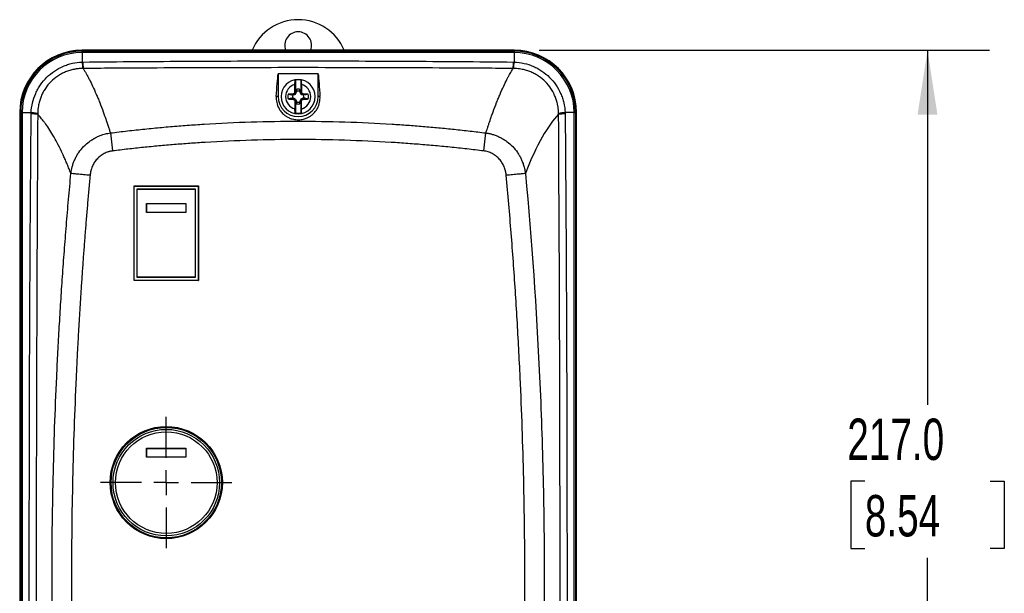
# Model space of a CAD drawing. Header units: millimetres. Extents: x 25 to 1092, y 25 to 838.
# Tile 5 of 46: x 157 to 359, y 360 to 478. Entities that reach past the tile are written whole.
import ezdxf

# ---------------------------------------------------------------- set-up
doc = ezdxf.new("R2010")
doc.units = ezdxf.units.MM
doc.header["$LTSCALE"] = 4
doc.linetypes.add('CENTERX2', pattern=[20.32, 12.7, -2.54, 2.54, -2.54])
doc.layers.add('CENTER', color=40, linetype='CENTERX2')
doc.layers.add('DIMENSIONS', color=140, linetype='Continuous', lineweight=25)
doc.styles.add('SLDTEXTSTYLE0', font='TXT', dxfattribs={"width": 0.7})
doc.dimstyles.new('SLDDIMSTYLE0', dxfattribs={"dimtxt": 8.632031, "dimasz": 13.208, "dimexe": 0, "dimexo": 0.0625, "dimgap": 2.158008, "dimtad": 0, "dimtih": 1, "dimtoh": 1, "dimrnd": 1e-09, "dimzin": 4, "dimdsep": 46, "dimtxsty": 'SLDTEXTSTYLE0', "dimsah": 1, "dimcen": 0.09, "dimadec": 0, "dimazin": 1, "dimtfac": 1, "dimtofl": 0, "dimtmove": 0, "dimatfit": 3, "dimfxl": 0, "dimfrac": 2, "dimtolj": 1, "dimtzin": 12, "dimarcsym": 0})

# ---------------------------------------------------------------- blocks, each defined once
blk = doc.blocks.new('_D')
at = {"layer": 'DIMENSIONS'}
for p, q in [((263.34, 471.64), (355.55, 471.64)), ((342.85, 471.64), (342.85, 399.06)), ((330.02, 383.41), (327.12, 383.41)), ((327.12, 383.41), (327.12, 369.69)), ((355.67, 383.41), (358.57, 383.41)), ((358.57, 383.41), (358.57, 369.69)), ((327.12, 369.69), (330.02, 369.69)), ((358.57, 369.69), (355.67, 369.69)), ((342.85, 254.64), (342.85, 367.75)), ((263.34, 254.64), (355.55, 254.64))]:
    blk.add_line(p, q, dxfattribs=at)
for points in [[(342.85, 471.64), (340.81, 458.44), (344.88, 458.44)], [(342.85, 254.64), (344.88, 267.85), (340.81, 267.85)]]:
    blk.add_solid(points, dxfattribs=at)
at = {"layer": 'DIMENSIONS', "char_height": 8.467, "attachment_point": 1, "style": 'SLDTEXTSTYLE0'}
for s, insert in [('217.0', (326.43, 396.25)), ('8.54', (330.02, 380.6))]:
    blk.add_mtext(s, dxfattribs=dict(at, insert=insert))
blk = doc.blocks.new('SW_CENTERMARKSYMBOL_1')
at = {"layer": 'CENTER', "color": 0}
for p, q in [((0, 5.08), (0, 13.44)), ((0, 0), (0, 2.54)), ((-5.08, 0), (-13.44, 0)), ((0, 0), (-2.54, 0)), ((0, 0), (2.54, 0)), ((0, 0), (0, -2.54)), ((5.08, 0), (13.44, 0)), ((0, -5.08), (0, -13.44))]:
    blk.add_line(p, q, dxfattribs=at)

msp = doc.modelspace()

# ---------------------------------------------------------------- linework, layer by layer
for p, q in [((258.259, 471.644), (169.759, 471.644)), ((169.787, 471.648), (169.787, 471.446)), ((258.23, 471.648), (169.787, 471.648)), ((169.787, 471.161), (169.787, 471.446)), ((258.23, 471.446), (169.787, 471.446)), ((169.787, 471.161), (169.787, 469.219)), ((258.23, 471.161), (169.787, 471.161)), ((258.23, 471.648), (258.23, 471.446)), ((258.23, 471.446), (258.23, 471.161)), ((258.23, 471.161), (258.23, 469.219)), ((169.787, 469.219), (169.913, 469.221)), ((169.994, 467.911), (169.932, 467.91)), ((258.086, 467.91), (258.024, 467.911)), ((258.104, 469.221), (258.23, 469.219)), ((209.924, 466.805), (209.924, 462.144)), ((218.093, 462.144), (218.093, 466.805)), ((213.442, 465.581), (213.442, 462.819)), ((213.64, 463.618), (213.633, 463.229)), ((214.384, 463.229), (214.378, 463.618)), ((214.575, 465.581), (214.575, 462.819)), ((209.924, 462.144), (209.535, 462.144)), ((212.942, 462.443), (212.893, 462.653)), ((212.942, 461.846), (212.893, 461.635)), ((213.481, 462.672), (213.305, 462.848)), ((213.481, 461.616), (213.305, 461.44)), ((213.442, 462.819), (213.313, 462.865)), ((213.633, 463.229), (213.442, 462.819)), ((213.71, 463.211), (213.633, 463.229)), ((214.384, 463.229), (214.307, 463.211)), ((214.575, 462.819), (214.384, 463.229)), ((214.713, 462.848), (214.537, 462.672)), ((214.713, 461.44), (214.537, 461.616)), ((214.705, 462.865), (214.575, 462.819)), ((215.124, 462.653), (215.076, 462.443)), ((215.124, 461.635), (215.076, 461.846)), ((218.482, 462.144), (218.093, 462.144)), ((213.313, 461.423), (213.442, 461.469)), ((213.442, 461.469), (213.442, 458.707)), ((213.442, 461.469), (213.633, 461.06)), ((213.71, 461.077), (213.633, 461.06)), ((213.633, 461.06), (213.64, 460.671)), ((214.307, 461.077), (214.384, 461.06)), ((214.378, 460.671), (214.384, 461.06)), ((214.384, 461.06), (214.575, 461.469)), ((214.575, 461.469), (214.575, 458.707)), ((214.575, 461.469), (214.705, 461.423)), ((157.005, 458.866), (157.207, 458.866)), ((157.005, 458.866), (157.005, 267.423)), ((157.009, 458.894), (157.009, 267.394)), ((157.207, 458.866), (157.492, 458.866)), ((157.207, 458.866), (157.207, 267.423)), ((157.492, 458.866), (159.351, 458.866)), ((157.492, 458.866), (157.492, 267.423)), ((270.526, 458.866), (268.666, 458.866)), ((270.526, 267.423), (270.526, 458.866)), ((270.526, 458.866), (270.81, 458.866)), ((270.81, 458.866), (270.81, 267.423)), ((271.012, 458.866), (270.81, 458.866)), ((271.009, 267.394), (271.009, 458.894)), ((271.012, 267.423), (271.012, 458.866)), ((175.568, 454.71), (176.021, 451.031)), ((251.997, 451.031), (252.45, 454.71)), ((180.441, 424.527), (180.441, 443.862)), ((180.441, 443.862), (193.576, 443.862)), ((180.441, 443.862), (180.459, 443.844)), ((180.459, 424.544), (180.459, 443.844)), ((180.459, 443.844), (193.559, 443.844)), ((193.576, 443.862), (193.559, 443.844)), ((193.559, 443.844), (193.559, 424.544)), ((193.576, 443.862), (193.576, 424.527)), ((181.059, 443.244), (181.076, 443.227)), ((181.059, 425.144), (181.059, 443.244)), ((181.059, 443.244), (192.959, 443.244)), ((181.076, 425.162), (181.076, 443.227)), ((181.076, 443.227), (192.941, 443.227)), ((192.941, 443.227), (192.959, 443.244)), ((192.941, 443.227), (192.941, 425.162)), ((192.959, 443.244), (192.959, 425.144)), ((182.991, 440.262), (191.026, 440.262)), ((182.991, 438.427), (182.991, 440.262)), ((182.991, 440.262), (183.004, 440.249)), ((183.004, 440.249), (191.014, 440.249)), ((183.004, 438.439), (183.004, 440.249)), ((191.026, 440.262), (191.014, 440.249)), ((191.014, 440.249), (191.014, 438.439)), ((191.026, 440.262), (191.026, 438.427)), ((183.004, 438.439), (182.991, 438.427)), ((191.026, 438.427), (182.991, 438.427)), ((191.014, 438.439), (183.004, 438.439)), ((191.026, 438.427), (191.014, 438.439)), ((180.441, 424.527), (180.459, 424.544)), ((193.576, 424.527), (180.441, 424.527)), ((193.559, 424.544), (180.459, 424.544)), ((181.059, 425.144), (181.076, 425.162)), ((192.959, 425.144), (181.059, 425.144)), ((192.941, 425.162), (181.076, 425.162)), ((192.959, 425.144), (192.941, 425.162)), ((193.559, 424.544), (193.576, 424.527)), ((182.991, 390.162), (191.026, 390.162)), ((182.991, 388.327), (182.991, 390.162)), ((182.991, 390.162), (183.005, 390.148)), ((183.005, 388.341), (183.005, 390.148)), ((183.005, 390.148), (191.012, 390.148)), ((191.026, 390.162), (191.012, 390.148)), ((191.012, 390.148), (191.012, 388.341)), ((191.026, 390.162), (191.026, 388.327)), ((183.005, 388.341), (182.991, 388.327)), ((191.026, 388.327), (182.991, 388.327)), ((191.012, 388.341), (183.005, 388.341)), ((191.026, 388.327), (191.012, 388.341))]:
    msp.add_line(p, q)
for radius in [11.482, 11.3, 10.9, 10.4]:
    msp.add_circle((187.009, 383.144), radius)
for centre, radius, start, end in [((214.009, 472.644), 2.75, 90, 201.25038), ((214.009, 472.644), 2.75, 338.74962, 90), ((169.787, 458.866), 12.782, 90, 180), ((169.759, 458.894), 12.75, 90, 180), ((169.787, 458.866), 12.58, 90, 180), ((169.787, 458.866), 12.296, 90, 180), ((258.23, 458.866), 12.782, 0, 90), ((258.23, 458.866), 12.58, 360, 90), ((258.23, 458.866), 12.296, 0, 90), ((258.259, 458.894), 12.75, 360, 90), ((181.155, 469.812), 11.383, 182.98799, 189.61841), ((190.028, 469.802), 20.123, 181.65432, 185.39337), ((237.99, 469.802), 20.123, 354.60663, 358.34568), ((246.862, 469.812), 11.383, 350.38159, 357.01201), ((214.009, 462.144), 3.5, 90, 270), ((214.009, 462.144), 3.5, 270, 90), ((214.009, 462.144), 2.571, 104.99994, 255.00006), ((214.009, 462.144), 1.519, 75.9498, 104.0502), ((214.009, 462.144), 2.571, 284.99994, 75.00006), ((214.009, 462.144), 4.084, 180, 0), ((214.009, 462.144), 2.1, 166.89507, 193.10493), ((214.009, 462.144), 1.145, 164.82876, 195.17124), ((214.009, 462.144), 1.145, 74.82876, 105.17124), ((214.009, 462.144), 1.145, 344.82876, 15.17124), ((214.009, 462.144), 2.1, 346.89507, 13.10493), ((214.009, 462.144), 1.519, 255.9498, 284.0502), ((214.009, 462.144), 1.145, 254.82876, 285.17124), ((158.892, 435.698), 22.905, 85.48945, 88.86122), ((269.15, 451.054), 7.827, 93.54779, 103.49128), ((269.126, 435.698), 22.905, 91.13878, 94.51055)]:
    msp.add_arc(centre, radius, start, end)
msp.add_ellipse((214.009, 467.665), major_axis=(0, 10.225), ratio=0.9999983, start_param=5.1124642, end_param=7.4539065)
for points, knots in [([(159.351, 458.866), (159.384, 459.548), (159.478, 460.221), (159.791, 461.546), (160.006, 462.183), (160.412, 463.103), (160.562, 463.403), (160.89, 463.991), (161.07, 464.281), (161.643, 465.113), (162.071, 465.626), (163.022, 466.569), (163.55, 467.002), (164.661, 467.751), (165.247, 468.072), (166.174, 468.471), (166.493, 468.591), (167.134, 468.799), (167.458, 468.888), (168.44, 469.108), (169.107, 469.195), (169.787, 469.219)], [0, 0, 0, 0, 0.125, 0.125, 0.25, 0.25, 0.3125, 0.3125, 0.375, 0.375, 0.5, 0.5, 0.625, 0.625, 0.75, 0.75, 0.8125, 0.8125, 0.875, 0.875, 1, 1, 1, 1]), ([(169.932, 467.91), (169.826, 467.909), (169.617, 467.905), (169.306, 467.887), (169.002, 467.861), (168.705, 467.825), (168.416, 467.781), (167.923, 467.69), (167.243, 467.519), (166.386, 467.212), (165.572, 466.827), (164.535, 466.206), (163.364, 465.245), (162.405, 464.071), (161.787, 463.033), (161.402, 462.218), (161.095, 461.361), (160.899, 460.59), (160.781, 459.898), (160.713, 459.294), (160.7, 458.878), (160.693, 458.665)], [0, 0, 0, 0, 0.0218746, 0.043367, 0.0644483, 0.0850908, 0.1052679, 0.1249545, 0.1887203, 0.2501997, 0.3130412, 0.3746801, 0.4998133, 0.6241842, 0.6860009, 0.7493704, 0.8103925, 0.8742216, 0.913757, 0.9557672, 1, 1, 1, 1]), ([(169.913, 469.221), (177.261, 469.302), (184.61, 469.36), (199.309, 469.437), (206.659, 469.456), (221.359, 469.456), (228.708, 469.437), (243.407, 469.36), (250.756, 469.302), (258.104, 469.221)], [0, 0, 0, 0, 0.25, 0.25, 0.5, 0.5, 0.75, 0.75, 1, 1, 1, 1]), ([(258.024, 467.911), (256.087, 467.924), (252.419, 467.949), (245.084, 467.992), (232.349, 468.053), (214.009, 468.089), (195.669, 468.053), (182.934, 467.992), (175.598, 467.949), (171.931, 467.924), (169.994, 467.911)], [0, 0, 0, 0, 0.0659996, 0.1250001, 0.25, 0.4999999, 0.7499998, 0.8749998, 0.9340004, 1, 1, 1, 1]), ([(169.994, 467.911), (170.042, 467.833), (170.14, 467.678), (170.29, 467.43), (170.444, 467.168), (170.603, 466.892), (170.766, 466.6), (170.933, 466.293), (171.105, 465.969), (171.435, 465.334), (171.951, 464.281), (172.534, 462.987), (173.021, 461.831), (173.501, 460.646), (173.965, 459.431), (174.45, 458.084), (174.789, 457.107), (175.113, 456.135), (175.355, 455.387), (175.502, 454.92), (175.568, 454.71)], [0, 0, 0, 0, 0.0295652, 0.0596132, 0.0901442, 0.1211582, 0.1526556, 0.1846364, 0.2171008, 0.250049, 0.3692854, 0.500098, 0.5603037, 0.6251338, 0.7501176, 0.7995231, 0.8750418, 0.9242645, 0.9659187, 1, 1, 1, 1]), ([(252.45, 454.71), (252.498, 454.864), (252.602, 455.197), (252.772, 455.725), (252.966, 456.32), (253.251, 457.172), (253.568, 458.085), (254.054, 459.433), (254.517, 460.648), (254.997, 461.833), (255.484, 462.988), (256.066, 464.282), (256.619, 465.407), (257.015, 466.166), (257.284, 466.661), (257.541, 467.115), (257.788, 467.532), (257.946, 467.786), (258.024, 467.911)], [0, 0, 0, 0, 0.024854, 0.0539712, 0.0873501, 0.1249886, 0.2005512, 0.2500017, 0.3749934, 0.4397994, 0.4999859, 0.6307658, 0.7499761, 0.8024554, 0.8536968, 0.9037009, 0.9524684, 1, 1, 1, 1]), ([(267.324, 458.665), (267.322, 458.772), (267.318, 458.984), (267.298, 459.298), (267.269, 459.603), (267.232, 459.898), (267.188, 460.184), (267.096, 460.674), (266.925, 461.352), (266.619, 462.21), (266.236, 463.023), (265.619, 464.062), (264.663, 465.236), (263.492, 466.2), (262.456, 466.822), (261.64, 467.208), (260.784, 467.516), (260.01, 467.712), (259.315, 467.829), (258.71, 467.894), (258.297, 467.905), (258.086, 467.91)], [0, 0, 0, 0, 0.0222264, 0.04393615, 0.06509576, 0.08567335, 0.10563879, 0.12496375, 0.18899674, 0.25020367, 0.31321624, 0.37469333, 0.49982853, 0.62416723, 0.68616617, 0.74938274, 0.810646, 0.87417996, 0.91430908, 0.95632284, 1, 1, 1, 1]), ([(258.23, 469.219), (258.911, 469.195), (259.584, 469.107), (260.908, 468.809), (261.545, 468.601), (262.466, 468.203), (262.767, 468.056), (263.358, 467.732), (263.649, 467.555), (264.484, 466.99), (265, 466.565), (265.95, 465.621), (266.388, 465.096), (267.146, 463.991), (267.471, 463.407), (267.88, 462.481), (268.003, 462.163), (268.217, 461.522), (268.309, 461.198), (268.54, 460.216), (268.634, 459.548), (268.666, 458.866)], [0, 0, 0, 0, 0.125, 0.125, 0.25, 0.25, 0.3125, 0.3125, 0.375, 0.375, 0.5, 0.5, 0.625, 0.625, 0.75, 0.75, 0.8125, 0.8125, 0.875, 0.875, 1, 1, 1, 1]), ([(213.343, 464.628), (213.347, 464.748), (213.351, 464.861), (213.364, 465.073), (213.371, 465.17), (213.388, 465.337), (213.398, 465.409), (213.419, 465.519), (213.431, 465.559), (213.442, 465.581)], [0, 0, 0, 0, 0.25, 0.25, 0.5, 0.5, 0.75, 0.75, 1, 1, 1, 1]), ([(214.575, 465.581), (214.587, 465.559), (214.598, 465.52), (214.619, 465.41), (214.629, 465.339), (214.646, 465.171), (214.654, 465.074), (214.666, 464.863), (214.671, 464.748), (214.674, 464.628)], [0, 0, 0, 0, 0.25, 0.25, 0.5, 0.5, 0.75, 0.75, 1, 1, 1, 1]), ([(209.535, 462.144), (209.511, 461.764), (209.534, 461.369), (209.703, 460.554), (209.847, 460.132), (210.211, 459.482), (210.356, 459.263), (210.715, 458.825), (210.928, 458.606), (211.336, 458.28), (211.486, 458.172), (211.826, 457.963), (212.016, 457.862), (212.352, 457.718), (212.472, 457.672), (212.733, 457.586), (212.875, 457.546), (213.18, 457.478), (213.343, 457.45), (213.696, 457.412), (213.88, 457.402), (214.251, 457.407), (214.433, 457.421), (214.776, 457.467), (214.934, 457.498), (215.38, 457.607), (215.625, 457.697), (216.061, 457.892), (216.246, 457.994), (216.576, 458.203), (216.722, 458.31), (216.986, 458.526), (217.105, 458.635), (217.321, 458.854), (217.417, 458.964), (217.68, 459.29), (217.822, 459.506), (218.175, 460.146), (218.317, 460.563), (218.484, 461.373), (218.507, 461.767), (218.482, 462.144)], [0, 0, 0, 0, 0.125, 0.125, 0.25, 0.25, 0.3125, 0.3125, 0.375, 0.375, 0.40625, 0.40625, 0.4375, 0.4375, 0.453125, 0.453125, 0.46875, 0.46875, 0.484375, 0.484375, 0.5, 0.5, 0.515625, 0.515625, 0.53125, 0.53125, 0.5625, 0.5625, 0.59375, 0.59375, 0.625, 0.625, 0.65625, 0.65625, 0.6875, 0.6875, 0.75, 0.75, 0.875, 0.875, 1, 1, 1, 1]), ([(212.904, 462.444), (212.672, 462.487), (212.44, 462.531), (212.208, 462.574), (212.127, 462.59), (212.045, 462.605), (211.963, 462.62)], [0, 0, 0, 0, 0.0015834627, 0.0015834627, 0.0015834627, 0.0021410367, 0.0021410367, 0.0021410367, 0.0021410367]), ([(212.904, 461.845), (212.672, 461.801), (212.44, 461.758), (212.208, 461.714), (212.127, 461.699), (212.045, 461.683), (211.963, 461.668)], [0, 0, 0, 0, 0.0015834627, 0.0015834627, 0.0015834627, 0.0021410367, 0.0021410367, 0.0021410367, 0.0021410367]), ([(213.442, 458.707), (213.431, 458.729), (213.42, 458.768), (213.398, 458.879), (213.389, 458.95), (213.371, 459.117), (213.364, 459.215), (213.351, 459.425), (213.347, 459.54), (213.343, 459.66)], [0, 0, 0, 0, 0.25, 0.25, 0.5, 0.5, 0.75, 0.75, 1, 1, 1, 1]), ([(214.674, 459.66), (214.671, 459.54), (214.666, 459.427), (214.654, 459.215), (214.646, 459.118), (214.629, 458.951), (214.619, 458.879), (214.598, 458.769), (214.587, 458.729), (214.575, 458.707)], [0, 0, 0, 0, 0.25, 0.25, 0.5, 0.5, 0.75, 0.75, 1, 1, 1, 1]), ([(159.347, 267.69), (159.211, 283.598), (159.12, 299.506), (158.997, 331.325), (158.967, 347.234), (158.967, 379.054), (158.997, 394.964), (159.12, 426.782), (159.211, 442.691), (159.347, 458.598)], [0, 0, 0, 0, 0.25, 0.25, 0.5, 0.5, 0.75, 0.75, 1, 1, 1, 1]), ([(159.347, 458.598), (159.347, 458.643), (159.348, 458.732), (159.35, 458.821), (159.351, 458.866)], [0, 0, 0, 0, 0.5004677, 1, 1, 1, 1]), ([(160.693, 458.665), (160.606, 458.696), (160.447, 458.729), (159.995, 458.797), (159.702, 458.831), (159.351, 458.866)], [0, 0, 0, 0, 0.5, 0.5, 1, 1, 1, 1]), ([(160.693, 458.532), (160.668, 454.239), (160.623, 446.29), (160.544, 430.392), (160.433, 402.89), (160.362, 363.144), (160.433, 323.399), (160.544, 295.896), (160.623, 279.999), (160.668, 272.05), (160.693, 267.756)], [0, 0, 0, 0, 0.0675146, 0.1250002, 0.2500003, 0.5000003, 0.7500002, 0.875, 0.9324855, 1, 1, 1, 1]), ([(160.693, 458.665), (160.693, 458.643), (160.693, 458.598), (160.693, 458.554), (160.693, 458.532)], [0, 0, 0, 0, 0.4982004, 1, 1, 1, 1]), ([(167.492, 446.404), (167.429, 446.566), (167.304, 446.891), (167.116, 447.366), (166.927, 447.835), (166.737, 448.295), (166.546, 448.747), (166.355, 449.192), (166.162, 449.628), (165.97, 450.056), (165.552, 450.962), (164.908, 452.277), (164.038, 453.879), (163.174, 455.309), (162.494, 456.314), (161.991, 456.997), (161.66, 457.424), (161.332, 457.822), (161.009, 458.195), (160.798, 458.42), (160.693, 458.532)], [0, 0, 0, 0, 0.0276195, 0.0552729, 0.0829614, 0.110686, 0.1384481, 0.1662488, 0.1940893, 0.2219707, 0.2498944, 0.3746247, 0.4998992, 0.6248151, 0.7499494, 0.8000207, 0.8500548, 0.9000582, 0.9500377, 1, 1, 1, 1]), ([(267.325, 458.532), (266.271, 457.43), (265.129, 455.864), (262.819, 451.822), (261.651, 449.345), (260.526, 446.404)], [0, 0, 0, 0, 0.5, 0.5, 1, 1, 1, 1]), ([(267.325, 458.532), (267.325, 458.554), (267.325, 458.598), (267.325, 458.643), (267.324, 458.665)], [0, 0, 0, 0, 0.5018126, 1, 1, 1, 1]), ([(267.325, 267.756), (267.418, 283.654), (267.494, 299.552), (267.599, 331.349), (267.627, 347.247), (267.627, 379.042), (267.599, 394.94), (267.494, 426.736), (267.418, 442.634), (267.325, 458.532)], [0, 0, 0, 0, 0.25, 0.25, 0.5, 0.5, 0.75, 0.75, 1, 1, 1, 1]), ([(268.666, 458.866), (268.667, 458.821), (268.669, 458.732), (268.67, 458.643), (268.671, 458.598)], [0, 0, 0, 0, 0.4995323, 1, 1, 1, 1]), ([(268.671, 458.598), (268.687, 456.667), (268.719, 452.767), (268.763, 446.859), (268.805, 440.836), (268.855, 432.849), (268.909, 422.848), (268.978, 406.939), (269.035, 387.009), (269.058, 363.144), (269.035, 339.28), (268.978, 319.35), (268.909, 303.44), (268.844, 291.432), (268.767, 279.545), (268.702, 271.591), (268.671, 267.69)], [0, 0, 0, 0, 0.0303493, 0.0612991, 0.0928494, 0.1250002, 0.1868141, 0.249999, 0.3749987, 0.4999992, 0.6249992, 0.7499998, 0.8131824, 0.8749996, 0.9386995, 1, 1, 1, 1]), ([(175.568, 454.71), (176.158, 454.784), (177.336, 454.93), (179.101, 455.137), (180.86, 455.333), (182.615, 455.518), (184.364, 455.692), (186.107, 455.856), (187.845, 456.009), (189.577, 456.151), (191.304, 456.284), (193.024, 456.406), (197.382, 456.691), (204.363, 457.018), (213.981, 457.169), (223.605, 457.02), (231.08, 456.671), (236.407, 456.31), (239.58, 456.063), (242.772, 455.78), (245.982, 455.461), (249.211, 455.109), (251.368, 454.843), (252.45, 454.71)], [0, 0, 0, 0, 0.0231369, 0.0461905, 0.0691607, 0.0920472, 0.1148497, 0.1375681, 0.1602019, 0.1827511, 0.2052154, 0.2275946, 0.2498884, 0.3751561, 0.499552, 0.6242012, 0.7497221, 0.7907224, 0.8320097, 0.8735826, 0.9154396, 0.9575793, 1, 1, 1, 1]), ([(167.492, 446.404), (167.504, 446.498), (167.527, 446.683), (167.572, 446.953), (167.621, 447.213), (167.676, 447.462), (167.734, 447.699), (167.846, 448.108), (168.033, 448.672), (168.337, 449.391), (168.693, 450.075), (169.247, 450.953), (170.068, 451.96), (171.05, 452.823), (171.913, 453.407), (172.594, 453.791), (173.305, 454.116), (173.959, 454.351), (174.543, 454.516), (175.052, 454.631), (175.396, 454.684), (175.568, 454.71)], [0, 0, 0, 0, 0.0229113, 0.0450636, 0.0664251, 0.0869667, 0.1066611, 0.1254833, 0.1896254, 0.2501051, 0.3138944, 0.3754052, 0.5000423, 0.6251407, 0.6877835, 0.7499567, 0.8125149, 0.8750394, 0.9164778, 0.958159, 1, 1, 1, 1]), ([(252.45, 454.71), (252.553, 454.695), (252.761, 454.665), (253.07, 454.606), (253.376, 454.538), (253.678, 454.459), (254.129, 454.326), (254.719, 454.113), (255.431, 453.787), (256.112, 453.403), (256.974, 452.818), (257.954, 451.955), (258.774, 450.948), (259.326, 450.071), (259.682, 449.388), (259.986, 448.668), (260.199, 448.026), (260.348, 447.448), (260.453, 446.942), (260.501, 446.588), (260.526, 446.404)], [0, 0, 0, 0, 0.0251867, 0.0503286, 0.0754073, 0.100405, 0.1253035, 0.1880377, 0.2508158, 0.3128758, 0.3754138, 0.5006264, 0.6250613, 0.686468, 0.7501555, 0.8107289, 0.8749888, 0.9133681, 0.9551132, 1, 1, 1, 1]), ([(251.997, 451.031), (251.424, 451.101), (250.279, 451.24), (248.559, 451.437), (246.838, 451.624), (245.116, 451.802), (243.392, 451.97), (241.668, 452.129), (239.942, 452.278), (238.215, 452.417), (236.487, 452.547), (234.758, 452.667), (230.436, 452.944), (223.513, 453.261), (213.99, 453.405), (204.473, 453.26), (197.081, 452.921), (191.806, 452.571), (188.641, 452.328), (185.48, 452.054), (182.323, 451.747), (179.169, 451.41), (177.07, 451.157), (176.021, 451.031)], [0, 0, 0, 0, 0.022725, 0.0454511, 0.0681789, 0.0909092, 0.1136427, 0.1363802, 0.1591222, 0.1818695, 0.2046229, 0.227383, 0.2501505, 0.3752053, 0.5003179, 0.6252069, 0.7500526, 0.7917514, 0.8334281, 0.8750869, 0.9167323, 0.9583685, 1, 1, 1, 1]), ([(176.021, 451.031), (175.945, 451.021), (175.793, 451), (175.568, 450.957), (175.344, 450.903), (175.05, 450.819), (174.69, 450.688), (174.274, 450.493), (173.877, 450.262), (173.377, 449.907), (172.815, 449.382), (172.259, 448.646), (171.904, 447.965), (171.687, 447.392), (171.56, 446.952), (171.464, 446.5), (171.429, 446.195), (171.411, 446.042)], [0, 0, 0, 0, 0.0313004, 0.0625182, 0.0937166, 0.124959, 0.1874676, 0.2500819, 0.312341, 0.3748473, 0.4999975, 0.6246037, 0.7498551, 0.8119431, 0.874507, 0.937053, 1, 1, 1, 1]), ([(256.606, 446.042), (256.598, 446.118), (256.582, 446.271), (256.548, 446.498), (256.506, 446.724), (256.437, 447.022), (256.331, 447.39), (256.115, 447.963), (255.761, 448.643), (255.205, 449.379), (254.644, 449.904), (254.145, 450.259), (253.749, 450.491), (253.332, 450.687), (252.898, 450.843), (252.452, 450.963), (252.149, 451.009), (251.997, 451.031)], [0, 0, 0, 0, 0.031409, 0.0626924, 0.0938948, 0.1250611, 0.1876408, 0.2498914, 0.3749602, 0.4993384, 0.624603, 0.6869204, 0.7491388, 0.8119016, 0.874706, 0.9372771, 1, 1, 1, 1]), ([(167.492, 279.884), (167.397, 280.901), (167.209, 282.929), (166.942, 285.966), (166.685, 288.99), (166.439, 292.001), (166.205, 295), (165.983, 297.987), (165.771, 300.961), (165.57, 303.924), (165.38, 306.876), (165.201, 309.815), (165.031, 312.744), (164.872, 315.661), (164.724, 318.567), (164.298, 327.443), (163.783, 342.299), (163.542, 363.144), (163.783, 383.988), (164.323, 399.571), (164.831, 409.907), (165.112, 415.015), (165.424, 420.158), (165.768, 425.335), (166.146, 430.55), (166.558, 435.801), (167.003, 441.091), (167.328, 444.628), (167.492, 446.404)], [0, 0, 0, 0, 0.01836484, 0.03664572, 0.05484422, 0.07296183, 0.09099998, 0.10896009, 0.12684351, 0.1446516, 0.16238564, 0.18004692, 0.19763666, 0.21515605, 0.23260623, 0.24998829, 0.37502202, 0.49999741, 0.62497269, 0.75000622, 0.78047014, 0.81114519, 0.84203752, 0.87315369, 0.90450062, 0.93608554, 0.96791601, 1, 1, 1, 1]), ([(171.411, 446.042), (170.986, 446.081), (170.534, 446.123), (169.654, 446.204), (169.227, 446.244), (168.488, 446.312), (168.176, 446.341), (167.716, 446.383), (167.567, 446.397), (167.492, 446.404)], [0, 0, 0, 0, 0.25, 0.25, 0.5, 0.5, 0.75, 0.75, 1, 1, 1, 1]), ([(171.411, 446.042), (171.322, 445.06), (171.142, 443.097), (170.885, 440.15), (170.637, 437.201), (170.398, 434.251), (170.17, 431.298), (169.951, 428.344), (169.742, 425.387), (169.542, 422.429), (169.353, 419.469), (169.173, 416.506), (169.002, 413.542), (168.842, 410.576), (168.691, 407.608), (168.268, 398.72), (167.759, 383.901), (167.521, 363.144), (167.759, 342.387), (168.303, 326.577), (168.837, 315.713), (169.168, 309.783), (169.538, 303.86), (169.946, 297.946), (170.394, 292.039), (170.878, 286.139), (171.234, 282.21), (171.411, 280.247)], [0, 0, 0, 0, 0.01780971, 0.03562587, 0.05344868, 0.07127833, 0.08911502, 0.10695894, 0.12481031, 0.1426693, 0.16053612, 0.17841095, 0.19629401, 0.21418547, 0.23208554, 0.24999441, 0.37495702, 0.50000279, 0.62504542, 0.7500115, 0.78581879, 0.82159193, 0.85733246, 0.89304197, 0.92872202, 0.96437417, 1, 1, 1, 1]), ([(260.526, 446.404), (260.45, 446.397), (260.301, 446.383), (259.841, 446.341), (259.53, 446.312), (258.791, 446.244), (258.364, 446.204), (257.484, 446.123), (257.032, 446.081), (256.606, 446.042)], [0, 0, 0, 0, 0.25, 0.25, 0.5, 0.5, 0.75, 0.75, 1, 1, 1, 1]), ([(256.606, 280.247), (256.696, 281.228), (256.876, 283.192), (257.133, 286.138), (257.381, 289.087), (257.619, 292.037), (257.848, 294.99), (258.066, 297.944), (258.276, 300.901), (258.475, 303.859), (258.665, 306.819), (258.845, 309.782), (259.015, 312.746), (259.176, 315.712), (259.327, 318.68), (259.749, 327.567), (260.259, 342.387), (260.496, 363.144), (260.259, 383.9), (259.715, 399.71), (259.181, 410.575), (258.85, 416.505), (258.48, 422.428), (258.072, 428.343), (257.624, 434.25), (257.14, 440.149), (256.784, 444.078), (256.606, 446.042)], [0, 0, 0, 0, 0.0178093, 0.0356251, 0.0534475, 0.0712767, 0.089113, 0.1069566, 0.1248075, 0.1426661, 0.1605325, 0.178407, 0.1962896, 0.2141807, 0.2320804, 0.2499888, 0.3749516, 0.4999976, 0.62504, 0.7500059, 0.785814, 0.8215879, 0.8573293, 0.8930396, 0.9287204, 0.9643734, 1, 1, 1, 1]), ([(260.526, 446.404), (261.823, 432.563), (262.788, 418.702), (263.753, 397.88), (263.994, 390.932), (264.315, 377.038), (264.395, 370.091), (264.395, 356.197), (264.315, 349.249), (263.994, 335.354), (263.753, 328.408), (262.788, 307.587), (261.823, 293.725), (260.526, 279.884)], [0, 0, 0, 0, 0.25, 0.25, 0.375, 0.375, 0.5, 0.5, 0.625, 0.625, 0.75, 0.75, 1, 1, 1, 1])]:
    msp.add_open_spline(points, degree=3, knots=knots)
for points in [[(209.535, 462.144), (209.663, 464.123), (209.793, 465.676), (209.924, 466.805)], [(218.093, 466.805), (216.732, 466.809), (214.009, 466.816), (211.286, 466.809), (209.924, 466.805)], [(213.442, 465.581), (213.644, 465.614), (213.833, 465.628), (214.009, 465.628)], [(214.009, 465.644), (214.009, 465.644), (214.009, 465.639), (214.009, 465.628)], [(214.009, 465.628), (214.184, 465.628), (214.374, 465.614), (214.575, 465.581)], [(218.093, 466.805), (218.224, 465.676), (218.354, 464.123), (218.482, 462.144)], [(213.313, 462.865), (213.317, 463.463), (213.327, 464.051), (213.343, 464.628)], [(213.709, 463.249), (213.686, 463.372), (213.663, 463.495), (213.64, 463.618)], [(214.308, 463.249), (214.331, 463.372), (214.354, 463.495), (214.378, 463.618)], [(214.674, 464.628), (214.69, 464.051), (214.7, 463.463), (214.705, 462.865)], [(212.893, 462.653), (212.58, 462.644), (212.271, 462.633), (211.963, 462.62)], [(211.963, 461.668), (212.271, 461.656), (212.58, 461.645), (212.893, 461.635)], [(213.305, 462.848), (213.236, 462.816), (213.099, 462.751), (212.962, 462.686), (212.893, 462.653)], [(212.893, 461.635), (212.962, 461.603), (213.099, 461.538), (213.236, 461.473), (213.305, 461.44)], [(212.904, 462.444), (212.916, 462.443), (212.929, 462.443), (212.942, 462.443)], [(212.942, 461.846), (212.929, 461.845), (212.916, 461.845), (212.904, 461.845)], [(212.942, 462.443), (213.118, 462.516), (213.295, 462.59), (213.481, 462.672)], [(213.481, 461.616), (213.295, 461.698), (213.118, 461.773), (212.942, 461.846)], [(213.313, 462.865), (213.31, 462.86), (213.307, 462.854), (213.305, 462.848)], [(213.481, 462.672), (213.563, 462.858), (213.637, 463.035), (213.71, 463.211)], [(213.481, 461.616), (213.563, 461.43), (213.637, 461.253), (213.71, 461.077)], [(213.709, 463.249), (213.71, 463.237), (213.71, 463.224), (213.71, 463.211)], [(214.307, 463.211), (214.308, 463.224), (214.308, 463.237), (214.308, 463.249)], [(214.307, 463.211), (214.38, 463.035), (214.455, 462.858), (214.537, 462.672)], [(214.537, 461.616), (214.455, 461.43), (214.38, 461.253), (214.307, 461.077)], [(214.537, 462.672), (214.723, 462.59), (214.9, 462.516), (215.076, 462.443)], [(215.076, 461.846), (214.9, 461.773), (214.723, 461.698), (214.537, 461.616)], [(214.713, 462.848), (214.71, 462.854), (214.707, 462.86), (214.705, 462.865)], [(215.124, 462.653), (215.056, 462.686), (214.919, 462.751), (214.781, 462.816), (214.713, 462.848)], [(214.713, 461.44), (214.781, 461.473), (214.919, 461.538), (215.056, 461.603), (215.124, 461.635)], [(215.076, 462.443), (215.088, 462.443), (215.101, 462.443), (215.114, 462.444)], [(215.114, 461.845), (215.101, 461.845), (215.088, 461.845), (215.076, 461.846)], [(216.054, 462.62), (215.741, 462.562), (215.428, 462.503), (215.114, 462.444)], [(216.054, 461.668), (215.741, 461.727), (215.428, 461.786), (215.114, 461.845)], [(216.054, 462.62), (215.747, 462.633), (215.437, 462.644), (215.124, 462.653)], [(215.124, 461.635), (215.437, 461.645), (215.747, 461.656), (216.054, 461.668)], [(213.305, 461.44), (213.307, 461.435), (213.31, 461.429), (213.313, 461.423)], [(213.313, 461.423), (213.317, 460.825), (213.327, 460.237), (213.343, 459.66)], [(213.709, 461.039), (213.686, 460.916), (213.663, 460.793), (213.64, 460.671)], [(213.71, 461.077), (213.71, 461.065), (213.71, 461.052), (213.709, 461.039)], [(214.308, 461.039), (214.308, 461.052), (214.308, 461.065), (214.307, 461.077)], [(214.378, 460.671), (214.354, 460.793), (214.331, 460.916), (214.308, 461.039)], [(214.674, 459.66), (214.69, 460.237), (214.7, 460.825), (214.705, 461.423)], [(214.705, 461.423), (214.707, 461.429), (214.71, 461.435), (214.713, 461.44)], [(214.009, 458.661), (213.833, 458.661), (213.644, 458.674), (213.442, 458.707)], [(214.575, 458.707), (214.374, 458.674), (214.184, 458.661), (214.009, 458.661)], [(214.009, 458.644), (214.009, 458.644), (214.009, 458.65), (214.009, 458.661)]]:
    msp.add_open_spline(points, degree=3)

# ---------------------------------------------------------------- block references
at = {"layer": 'CENTER'}
msp.add_blockref('SW_CENTERMARKSYMBOL_1', (187.009, 383.144), dxfattribs=at)

# ---------------------------------------------------------------- dimensions: what is measured, and where the dimension line sits
at = {"layer": 'DIMENSIONS'}
dim = msp.add_linear_dim(base=(342.846, 254.644), p1=(258.259, 471.644), p2=(258.259, 254.644), angle=90, dimstyle='SLDDIMSTYLE0', dxfattribs=at)
dim.commit()
dim.dimension.update_dxf_attribs({"geometry": '_D', "text_midpoint": (342.846, 383.406), "dimtype": 160})

doc.saveas('drawing.dxf')
